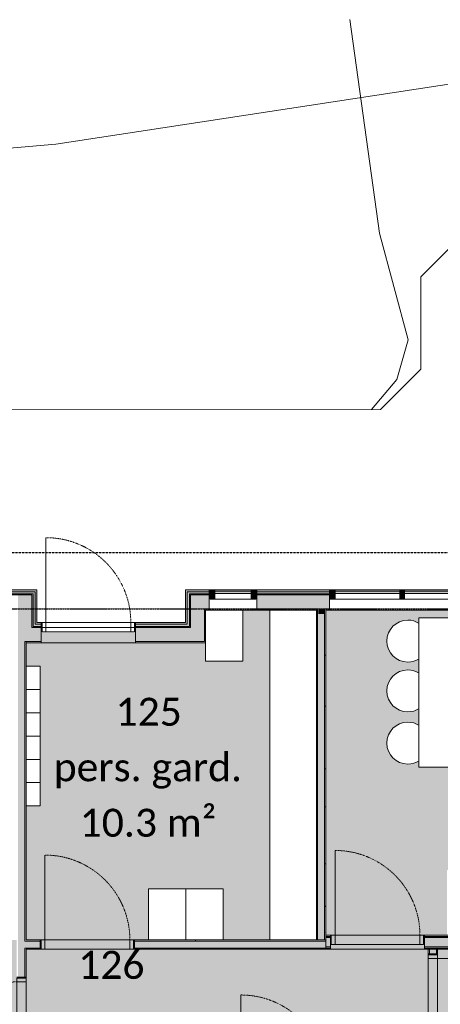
# Model space of a CAD drawing. Header units: millimetres. Extents: x -66110 to 16285, y -16697 to 38719.
# Tile 30 of 35: x -20081 to -15571, y 28160 to 38719. Entities that reach past the tile are written whole.
import ezdxf

# ---------------------------------------------------------------- set-up
doc = ezdxf.new("R2010")
doc.units = ezdxf.units.MM
for name, pattern in [('Dash 1mm', [2, 1, -1]), ('Grid Line', [5, 2, -1, 1, -1]), ('Overhead', [3.96875, 2.38125, -1.5875])]:
    doc.linetypes.add(name, pattern=pattern)
for name, color, linetype, lineweight, true_color in [('2119_70 Tennfjord barnehage SOSI UTM_lokal nullpunkt_dwg', 7, 'Continuous', 9, 0x767676), ('IfcFurniture', 9, 'Continuous', 9, 0x808080), ('K--DI---Høydekurve-KURVE', 9, 'Continuous', 25, 0x808080)]:
    doc.layers.add(name, color=color, linetype=linetype, lineweight=lineweight, true_color=true_color)
for name, color, linetype, lineweight in [('Curtain Panels', 7, 'Continuous', 9), ('Curtain Wall Mullions', 7, 'Continuous', 18), ('Doors', 7, 'Dash 1mm', 9), ('IfcAnnotation', 7, 'Continuous', 9), ('IfcCurtainWall', 7, 'Continuous', 9), ('IfcDoor', 7, 'Continuous', 9), ('IfcGrid', 7, 'Continuous', 9), ('IfcSlab', 7, 'Continuous', 9), ('IfcWall', 7, 'Continuous', 9), ('K--DI---Flateavgrensning', 7, 'Continuous', 25), ('Not Exported', 7, 'Continuous', 9)]:
    doc.layers.add(name, color=color, linetype=linetype, lineweight=lineweight)
doc.styles.add('Calibri', font='calibri.ttf', dxfattribs={"height": 300})
pattern_1 = [(0, (0, 0), (812.8, 203.2), [67.056, -542.544, 67.056, -542.544, -3251.2]), (0, (0, 0), (812.8, 203.2), [-1219.2, 67.056, -1152.144, 67.056, -542.544, -1422.4]), (0, (0, 0), (812.8, 203.2), [-3048, 67.056, -339.344, 67.056, -948.944]), (120, (304.8, 101.6), (-582.3764, 602.3054), [67.056, -542.544, 67.056, -542.544, -3251.2]), (120, (304.8, 101.6), (-582.3764, 602.3054), [-1219.2, 67.056, -1152.144, 67.056, -542.544, -1422.4]), (120, (304.8, 101.6), (-582.3764, 602.3054), [-3048, 67.056, -339.344, 67.056, -948.944]), (240, (406.4, 508), (-230.4236, -805.5054), [67.056, -542.544, 67.056, -542.544, -3251.2]), (240, (406.4, 508), (-230.4236, -805.5054), [-1219.2, 67.056, -1152.144, 67.056, -542.544, -1422.4]), (240, (406.4, 508), (-230.4236, -805.5054), [-3048, 67.056, -339.344, 67.056, -948.944])]

# ---------------------------------------------------------------- blocks, each defined once
blk = doc.blocks.new('ARK_2119_70_0_rvt-1-plan 01 eksist_ 200')
at = {"layer": 'IfcSlab'}
for p, q in [((-15380, 36361), (-15780, 35961)), ((-15780, 35961), (-15780, 34971)), ((-15780, 34971), (-16213, 34538)), ((-16213, 34538), (-27150, 34532)), ((-19850, 32254), (-18840, 32254))]:
    blk.add_line(p, q, dxfattribs=at)
blk = doc.blocks.new('2119_70 Tennfjord barnehage SOSI UTM_lokal nullpunkt_dwg-1701593-plan 01 eksist_ 200')
at = {"layer": 'K--DI---Flateavgrensning', "color": 8, "lineweight": 9, "true_color": 0x808080, "flags": 128}
blk.add_lwpolyline([(137646, 94912), (135358, 94593), (134212, 94288), (133786, 94407), (133464, 94681)], dxfattribs=at)
at = {"layer": 'K--DI---Høydekurve-KURVE', "lineweight": 9, "flags": 128}
blk.add_lwpolyline([(133701, 83711), (136324, 87231), (136964, 90356), (137075, 93054), (136312, 98064), (135635, 105870), (135260, 106803), (134127, 107659), (132893, 108331), (130436, 109053), (129799, 108972), (128390, 109325), (125514, 110207), (122792, 111227), (119960, 112863), (119114, 113182), (117762, 113387), (115599, 113403), (113458, 114001), (111560, 115361), (110966, 116473)], dxfattribs=at)
blk = doc.blocks.new('Dør Enkel - D10x21-1550208-plan 01 eksist_ 200')
at = {"layer": 'Doors', "linetype": 'Continuous'}
for p, q in [((-455, 50), (-495, 50)), ((-495, 50), (-495, -50)), ((-455, -50), (-455, 50)), ((455, -50), (455, 50)), ((495, 50), (455, 50)), ((495, -50), (495, 50)), ((-495, -50), (-455, -50)), ((455, -50), (455, -960)), ((455, -50), (495, -50))]:
    blk.add_line(p, q, dxfattribs=at)
at = {"layer": 'Doors'}
blk.add_arc((455, -50), 910, 180, 270, dxfattribs=at)
at = {"layer": 'IfcDoor'}
for p, q in [((-455, 50), (455, 50)), ((-455, -50), (455, -50))]:
    blk.add_line(p, q, dxfattribs=at)
blk = doc.blocks.new('Dør Enkel - D10x21-1552689-plan 01 eksist_ 200')
at = {"layer": 'Doors', "linetype": 'Continuous'}
for p, q in [((-455, 25), (-495, 25)), ((-495, 25), (-495, -75)), ((-455, -75), (-455, 25)), ((455, -75), (455, 25)), ((495, 25), (455, 25)), ((495, -75), (495, 25)), ((-495, -75), (-455, -75)), ((455, -75), (455, -985)), ((455, -75), (495, -75))]:
    blk.add_line(p, q, dxfattribs=at)
at = {"layer": 'Doors'}
blk.add_arc((455, -75), 910, 180, 270, dxfattribs=at)
at = {"layer": 'IfcDoor'}
for p, q in [((-455, 25), (455, 25)), ((-455, -75), (455, -75))]:
    blk.add_line(p, q, dxfattribs=at)
blk = doc.blocks.new('Dør Enkel - D10x21-1556241-plan 01 eksist_ 200')
at = {"layer": 'Doors', "linetype": 'Continuous'}
for p, q in [((-455, 37), (-495, 37)), ((-495, 37), (-495, -63)), ((-455, -63), (-455, 37)), ((455, -63), (455, 37)), ((495, 37), (455, 37)), ((495, -63), (495, 37)), ((-495, -63), (-455, -63)), ((455, -63), (455, -973)), ((455, -63), (495, -63))]:
    blk.add_line(p, q, dxfattribs=at)
at = {"layer": 'Doors'}
blk.add_arc((455, -63), 910, 180, 270, dxfattribs=at)
at = {"layer": 'IfcDoor'}
for p, q in [((-455, 37), (455, 37)), ((-455, -63), (455, -63))]:
    blk.add_line(p, q, dxfattribs=at)
blk = doc.blocks.new('System Panel - Gf100-1568728-plan 01 eksist_ 200')
at = {"layer": 'IfcCurtainWall', "true_color": 0x80ffff}
blk.add_hatch(color=131, dxfattribs=at).paths.add_polyline_path([(-195, -13), (-195, -38), (195, -38), (195, -13), (37, -13)])
at = {"layer": 'Curtain Panels'}
for p, q in [((-195, -13), (195, -13)), ((-195, -38), (-195, -13)), ((195, -38), (-195, -38)), ((195, -38), (195, -13))]:
    blk.add_line(p, q, dxfattribs=at)
blk = doc.blocks.new('Rectangular Mullion - 50x100 høyre-1566875-plan 01 eksist_ 200')
at = {"layer": 'IfcCurtainWall'}
for p, q in [((-17600, 32604), (-17990, 32604)), ((-17990, 32504), (-17600, 32504))]:
    blk.add_line(p, q, dxfattribs=at)
blk = doc.blocks.new('Rectangular Mullion - 50x100 venstre-1568729-plan 01 eksist_ 200')
at = {"layer": 'IfcCurtainWall', "lineweight": 18, "true_color": 0xa62f11}
h = blk.add_hatch(color=24, dxfattribs=at)
h.paths.add_polyline_path([(0, -50), (-1, -50), (0, 50)])
h.paths.add_polyline_path([(-10, -50), (-60, -50), (-60, 50), (-10, 50)])
at = {"layer": 'Curtain Wall Mullions'}
for p, q in [((-60, 50), (-60, -50)), ((-60, 50), (-10, 50)), ((-10, -50), (-10, 50)), ((0, 50), (-1, 50)), ((-1, 50), (-1, -50)), ((0, -50), (0, 50)), ((-60, -50), (-10, -50)), ((0, -50), (-1, -50))]:
    blk.add_line(p, q, dxfattribs=at)
blk = doc.blocks.new('Rectangular Mullion - 50x100 høyre-1568730-plan 01 eksist_ 200')
at = {"layer": 'IfcCurtainWall', "true_color": 0xa62f11}
h = blk.add_hatch(color=24, dxfattribs=at)
h.paths.add_polyline_path([(-1, -50), (0, -50), (-1, 50)])
h.paths.add_polyline_path([(-60, -50), (-10, -50), (-10, 50), (-60, 50)])
at = {"layer": 'Curtain Wall Mullions'}
for p, q in [((-60, 50), (-60, -50)), ((-60, 50), (-10, 50)), ((-10, -50), (-10, 50)), ((0, 50), (-1, 50)), ((-1, 50), (-1, -50)), ((0, -50), (0, 50)), ((-60, -50), (-10, -50)), ((0, -50), (-1, -50))]:
    blk.add_line(p, q, dxfattribs=at)
blk = doc.blocks.new('Dør Enkel - YD 10x21-1569000-plan 01 eksist_ 200')
at = {"layer": 'Doors', "linetype": 'Continuous'}
for p, q in [((-455, -8), (-495, -8)), ((-495, -8), (-495, -108)), ((-455, -108), (-455, -8)), ((455, -108), (455, -8)), ((495, -8), (455, -8)), ((495, -108), (495, -8)), ((-495, -108), (-455, -108)), ((455, -108), (455, -1018)), ((455, -108), (495, -108))]:
    blk.add_line(p, q, dxfattribs=at)
at = {"layer": 'Doors'}
blk.add_arc((455, -108), 910, 180, 270, dxfattribs=at)
at = {"layer": 'IfcDoor'}
for p, q in [((-455, -8), (455, -8)), ((-455, -108), (455, -108))]:
    blk.add_line(p, q, dxfattribs=at)
blk = doc.blocks.new('_furniture_boks instance - _furniture_boks instance-1749338-plan 01 eksist_ 200')
at = {"layer": 'IfcFurniture'}
for p, q in [((125, 75), (-125, 75)), ((-125, 75), (-125, -75)), ((125, -75), (125, 75)), ((-125, -75), (125, -75))]:
    blk.add_line(p, q, dxfattribs=at)
blk = doc.blocks.new('_furniture_boks instance - _furniture_boks instance-V5-plan 01 eksist_ 200')
at = {"layer": 'IfcFurniture'}
for p, q in [((-193, 275), (-200, 275)), ((-200, 275), (-200, -275)), ((200, -275), (200, 275)), ((-200, -275), (200, -275))]:
    blk.add_line(p, q, dxfattribs=at)
blk = doc.blocks.new('_furniture_boks instance - _furniture_boks instance-1749345-plan 01 eksist_ 200')
at = {"layer": 'IfcFurniture'}
for p, q in [((200, 275), (-200, 275)), ((-200, 275), (-200, -275)), ((200, -275), (200, 275))]:
    blk.add_line(p, q, dxfattribs=at)
blk = doc.blocks.new('_furniture_boks instance - _furniture_boks instance-1749346-plan 01 eksist_ 200')
at = {"layer": 'IfcFurniture'}
blk.add_line((1769, 250), (-1769, 250), dxfattribs=at)
blk = doc.blocks.new('_furniture_boks instance - _furniture_boks instance-1749354-plan 01 eksist_ 200')
at = {"layer": 'IfcFurniture'}
for p, q in [((800, 400), (-800, 400)), ((-800, 400), (-800, -400)), ((800, -400), (800, 400)), ((-800, -400), (800, -400))]:
    blk.add_line(p, q, dxfattribs=at)
blk = doc.blocks.new('stol8 - stol-1629564-plan 01 eksist_ 200')
at = {"layer": 'IfcFurniture'}
for start, end in [(0, 180), (180, 212.7086), (327.2914, 0)]:
    blk.add_arc((31185, 23469), 225, start, end, dxfattribs=at)
blk = doc.blocks.new('stol9 - stol-1629577-plan 01 eksist_ 200')
at = {"layer": 'IfcFurniture'}
for start, end in [(0, 180), (180, 212.7086), (327.2914, 0)]:
    blk.add_arc((31185, 23469), 225, start, end, dxfattribs=at)
blk = doc.blocks.new('stol10 - stol-1629592-plan 01 eksist_ 200')
at = {"layer": 'IfcFurniture'}
for start, end in [(0, 180), (180, 212.7086), (327.2914, 0)]:
    blk.add_arc((31185, 23469), 225, start, end, dxfattribs=at)
blk = doc.blocks.new('System Panel - Gf100-1672155-plan 01 eksist_ 200')
at = {"layer": 'IfcCurtainWall', "true_color": 0x80ffff}
blk.add_hatch(color=131, dxfattribs=at).paths.add_polyline_path([(-522, -13), (-522, -38), (522, -38), (522, -13), (-176, -13)])
at = {"layer": 'Curtain Panels'}
for p, q in [((-522, -13), (522, -13)), ((-522, -38), (-522, -13)), ((522, -38), (-522, -38)), ((522, -38), (522, -13))]:
    blk.add_line(p, q, dxfattribs=at)
blk = doc.blocks.new('Rectangular Mullion - 50x100 høyre-1672151-plan 01 eksist_ 200')
at = {"layer": 'IfcCurtainWall'}
for p, q in [((-14910, 32604.091763), (-15955, 32604.091763)), ((-14851, 32604.091763), (-14860, 32604.091763)), ((-15955, 32504.091763), (-14910, 32504.091763)), ((-14860, 32504.091763), (-14851, 32504.091763))]:
    blk.add_line(p, q, dxfattribs=at)
blk = doc.blocks.new('Rectangular Mullion - 50x100 venstre-1672156-plan 01 eksist_ 200')
at = {"layer": 'IfcCurtainWall', "lineweight": 18, "true_color": 0xa62f11}
blk.add_hatch(color=24, dxfattribs=at).paths.add_polyline_path([(-60, -50), (-60, 50), (-10, 50), (-10, -50)])
at = {"layer": 'Curtain Wall Mullions'}
for p, q in [((-60, 50), (-60, -50)), ((-60, 50), (-10, 50)), ((-10, -50), (-10, 50)), ((0, 50), (-1, 50)), ((-1, 50), (-1, -50)), ((0, -50), (0, 50)), ((-60, -50), (-10, -50)), ((0, -50), (-1, -50))]:
    blk.add_line(p, q, dxfattribs=at)
blk = doc.blocks.new('System Panel - Gf100-1672158-plan 01 eksist_ 200')
at = {"layer": 'IfcCurtainWall', "true_color": 0x80ffff}
blk.add_hatch(color=131, dxfattribs=at).paths.add_polyline_path([(192, -13), (-347, -13), (-347, -38), (347, -38), (347, -13)])
at = {"layer": 'Curtain Panels'}
for p, q in [((-347, -13), (347, -13)), ((-347, -38), (-347, -13)), ((347, -38), (-347, -38)), ((347, -38), (347, -13))]:
    blk.add_line(p, q, dxfattribs=at)
blk = doc.blocks.new('Rectangular Mullion - 50x100 høyre-1672153-plan 01 eksist_ 200')
at = {"layer": 'IfcCurtainWall'}
for p, q in [((-16750, 32604.091763), (-16759, 32604.091763)), ((-16005, 32604.091763), (-16700, 32604.091763)), ((-16759, 32504.091763), (-16750, 32504.091763)), ((-16700, 32504.091763), (-16005, 32504.091763))]:
    blk.add_line(p, q, dxfattribs=at)
blk = doc.blocks.new('Rectangular Mullion - 50x100-1672154-plan 01 eksist_ 200')
at = {"layer": 'IfcCurtainWall', "lineweight": 18, "true_color": 0xa62f11}
blk.add_hatch(color=24, dxfattribs=at).paths.add_polyline_path([(25, 50), (25, -50), (-25, -50), (-25, 50)])
at = {"layer": 'Curtain Wall Mullions'}
for p, q in [((25, 50), (-25, 50)), ((-25, 50), (-25, -50)), ((25, 50), (25, -50)), ((-25, -50), (25, -50))]:
    blk.add_line(p, q, dxfattribs=at)

msp = doc.modelspace()

# ---------------------------------------------------------------- hatches: boundary and pattern name
at = {"layer": 'IfcWall', "true_color": 0xa62f11}
h = msp.add_hatch(color=24, dxfattribs=at)
h.paths.add_polyline_path([(-20113, 32585), (-19915, 32585), (-19915, 32604), (-20337, 32604), (-20337, 32585)])
h.paths.add_polyline_path([(-24762, 32585), (-24633, 32585), (-24633, 32604), (-24785, 32604), (-24785, 32585)])
at = {"layer": 'IfcWall', "true_color": 0xf0f0f0}
h = msp.add_hatch(color=7, dxfattribs=at)
h.paths.add_polyline_path([(-20337, 32562), (-19938, 32562), (-19938, 32585), (-20337, 32585)])
h.paths.add_polyline_path([(-24762, 32562), (-24633, 32562), (-24633, 32585), (-24762, 32585)])
at = {"layer": 'IfcWall', "true_color": 0x787878}
h = msp.add_hatch(color=8, dxfattribs=at)
h.paths.add_polyline_path([(-20100, 32550), (-19950, 32550), (-19950, 32562), (-20337, 32562), (-20337, 32550), (-20113, 32550)])
h.paths.add_polyline_path([(-24633, 32550), (-24633, 32562), (-24750, 32562), (-24750, 32550)])
at = {"layer": 'IfcWall', "true_color": 0xffffcd}
for points in [[(-19950, 32050), (-19950, 32550), (-20100, 32550), (-20100, 32050), (-20013, 32050)], [(-18100, 32050), (-18100, 32550), (-18250, 32550), (-18250, 32050)], [(-16813, 28850), (-16813, 32344), (-16880, 32344), (-16880, 32400), (-16888, 32400), (-16888, 28850), (-16880, 28850)], [(-16866, 32344), (-16813, 32344), (-16813, 32400), (-16880, 32400), (-16880, 32344)]]:
    msp.add_hatch(color=7, dxfattribs=at).paths.add_polyline_path(points)
at = {"layer": 'IfcWall', "true_color": 0x787878}
for points in [[(-19938, 32200), (-19938, 32562), (-19950, 32562), (-19950, 32200)], [(-18250, 32200), (-18250, 32562), (-18262, 32562), (-18262, 32200)]]:
    msp.add_hatch(color=8, dxfattribs=at).paths.add_polyline_path(points)
at = {"layer": 'IfcWall', "true_color": 0xf0f0f0}
for points in [[(-19915, 32212), (-19915, 32585), (-19938, 32585), (-19938, 32212)], [(-18262, 32212), (-18262, 32585), (-18285, 32585), (-18285, 32212)]]:
    msp.add_hatch(color=7, dxfattribs=at).paths.add_polyline_path(points)
at = {"layer": 'IfcWall', "true_color": 0xa62f11}
for points in [[(-19896, 32235), (-19896, 32604), (-19915, 32604), (-19915, 32235)], [(-18285, 32235), (-18285, 32604), (-18304, 32604), (-18304, 32235)]]:
    msp.add_hatch(color=24, dxfattribs=at).paths.add_polyline_path(points)
h = msp.add_hatch(color=24, dxfattribs=at)
h.paths.add_polyline_path([(-17475, 32585), (-16880, 32585), (-16880, 32604), (-17475, 32604)])
h.paths.add_polyline_path([(-18285, 32585), (-18080, 32585), (-18080, 32604), (-18285, 32604)])
h.paths.add_polyline_path([(-14786, 32585), (-12546, 32585), (-12527, 32604), (-14786, 32604)])
at = {"layer": 'IfcWall', "true_color": 0xf0f0f0}
h = msp.add_hatch(color=7, dxfattribs=at)
h.paths.add_polyline_path([(-17475, 32562), (-16880, 32562), (-16880, 32585), (-17475, 32585)])
h.paths.add_polyline_path([(-12546, 32562), (-12542, 32562), (-12519, 32585), (-14786, 32585), (-14786, 32562), (-12569, 32562)])
h.paths.add_polyline_path([(-18080, 32562), (-18080, 32585), (-18262, 32585), (-18262, 32562), (-18088, 32562)])
at = {"layer": 'IfcWall', "true_color": 0x787878}
h = msp.add_hatch(color=8, dxfattribs=at)
h.paths.add_polyline_path([(-18100, 32550), (-18080, 32550), (-18080, 32562), (-18250, 32562), (-18250, 32550), (-18154, 32550)])
h.paths.add_polyline_path([(-17475, 32550), (-16880, 32550), (-16880, 32562), (-17475, 32562)])
h.paths.add_polyline_path([(-12569, 32550), (-12522, 32550), (-12510, 32562), (-14786, 32562), (-14786, 32550), (-12581, 32550)])
at = {"layer": 'IfcWall', "true_color": 0xffffcd}
h = msp.add_hatch(color=7, dxfattribs=at)
h.paths.add_polyline_path([(-16900, 32400), (-16880, 32400), (-16880, 32550), (-17475, 32550), (-17475, 32400), (-17188, 32400)])
h.paths.add_polyline_path([(-18080, 32400), (-18080, 32550), (-18100, 32550), (-18100, 32400), (-18088, 32400)])
h.paths.add_polyline_path([(-12682, 32400), (-12655, 32400), (-12505, 32550), (-14786, 32550), (-14786, 32400), (-12731, 32400)])
at = {"layer": 'IfcWall', "true_color": 0xa62f11}
h = msp.add_hatch(color=24, dxfattribs=at)
h.paths.add_polyline_path([(-17540, 32585), (-17475, 32585), (-17475, 32604), (-17540, 32604)])
h.paths.add_polyline_path([(-18080, 32585), (-18050, 32585), (-18050, 32604), (-18080, 32604)])
at = {"layer": 'IfcWall', "true_color": 0xf0f0f0}
h = msp.add_hatch(color=7, dxfattribs=at)
h.paths.add_polyline_path([(-17475, 32562), (-17475, 32585), (-17540, 32585), (-17540, 32562)])
h.paths.add_polyline_path([(-18050, 32562), (-18050, 32585), (-18080, 32585), (-18080, 32562)])
at = {"layer": 'IfcWall', "true_color": 0x787878}
h = msp.add_hatch(color=8, dxfattribs=at)
h.paths.add_polyline_path([(-17540, 32550), (-17475, 32550), (-17475, 32562), (-17540, 32562)])
h.paths.add_polyline_path([(-18050, 32550), (-18050, 32562), (-18080, 32562), (-18080, 32550)])
at = {"layer": 'IfcWall', "true_color": 0xffffcd}
h = msp.add_hatch(color=7, dxfattribs=at)
h.paths.add_polyline_path([(-17475, 32400), (-17475, 32550), (-17540, 32550), (-17540, 32400)])
h.paths.add_polyline_path([(-18080, 32400), (-18050, 32400), (-18050, 32550), (-18080, 32550), (-18080, 32500)])
at = {"layer": 'IfcWall', "true_color": 0xa62f11}
h = msp.add_hatch(color=24, dxfattribs=at)
h.paths.add_polyline_path([(-16866, 32585), (-16760, 32585), (-16760, 32604), (-16880, 32604), (-16880, 32585)])
h.paths.add_polyline_path([(-14786, 32585), (-14786, 32604), (-14850, 32604), (-14850, 32585)])
at = {"layer": 'IfcWall', "true_color": 0xf0f0f0}
h = msp.add_hatch(color=7, dxfattribs=at)
h.paths.add_polyline_path([(-16760, 32562), (-16760, 32585), (-16880, 32585), (-16880, 32562), (-16866, 32562)])
h.paths.add_polyline_path([(-14850, 32562), (-14786, 32562), (-14786, 32585), (-14850, 32585)])
at = {"layer": 'IfcWall', "true_color": 0x787878}
h = msp.add_hatch(color=8, dxfattribs=at)
h.paths.add_polyline_path([(-16866, 32550), (-16760, 32550), (-16760, 32562), (-16880, 32562), (-16880, 32550)])
h.paths.add_polyline_path([(-14786, 32550), (-14786, 32562), (-14850, 32562), (-14850, 32550)])
at = {"layer": 'IfcWall', "true_color": 0xffffcd}
h = msp.add_hatch(color=7, dxfattribs=at)
h.paths.add_polyline_path([(-16813, 32400), (-16760, 32400), (-16760, 32550), (-16880, 32550), (-16880, 32400), (-16866, 32400)])
h.paths.add_polyline_path([(-14850, 32400), (-14786, 32400), (-14786, 32550), (-14850, 32550)])
at = {"layer": 'IfcWall', "true_color": 0x787878}
h = msp.add_hatch(dxfattribs=at)
h.set_pattern_fill('FP_1', color=8, style=0, pattern_type=2)
h.set_pattern_definition(pattern_1)
h.paths.add_polyline_path([(-18088, 32037), (-18088, 32400), (-18100, 32400), (-18100, 32037)])
h = msp.add_hatch(dxfattribs=at)
h.set_pattern_fill('FP_1', color=8, style=0, pattern_type=2)
h.set_pattern_definition(pattern_1)
h.paths.add_polyline_path([(-12455, 32388), (-12442, 32400), (-13850, 32400), (-13850, 32388), (-12655, 32388)])
h.paths.add_polyline_path([(-18088, 32388), (-18080, 32388), (-18080, 32400), (-18088, 32400)])
h.paths.add_polyline_path([(-17475, 32388), (-16900, 32388), (-16900, 32400), (-17475, 32400)])
h.paths.add_polyline_path([(-14786, 32388), (-14000, 32388), (-14000, 32400), (-14786, 32400)])
h = msp.add_hatch(dxfattribs=at)
h.set_pattern_fill('FP_1', color=8, style=0, pattern_type=2)
h.set_pattern_definition(pattern_1)
h.paths.add_polyline_path([(-18050, 32388), (-18050, 32400), (-18080, 32400), (-18080, 32388)])
h.paths.add_polyline_path([(-17540, 32388), (-17475, 32388), (-17475, 32400), (-17540, 32400)])
h = msp.add_hatch(dxfattribs=at)
h.set_pattern_fill('FP_1', color=8, style=0, pattern_type=2)
h.set_pattern_definition(pattern_1)
h.paths.add_polyline_path([(-16888, 28850), (-16888, 32400), (-16900, 32400), (-16900, 28850)])
h = msp.add_hatch(dxfattribs=at)
h.set_pattern_fill('FP_1', color=8, style=0, pattern_type=2)
h.set_pattern_definition(pattern_1)
h.paths.add_polyline_path([(-16800, 32344), (-16800, 32400), (-16813, 32400), (-16813, 32344)])
h = msp.add_hatch(dxfattribs=at)
h.set_pattern_fill('FP_1', color=8, style=0, pattern_type=2)
h.set_pattern_definition(pattern_1)
h.paths.add_polyline_path([(-16800, 28850), (-16800, 32344), (-16813, 32344), (-16813, 28850)])
h = msp.add_hatch(dxfattribs=at)
h.set_pattern_fill('FP_1', color=8, style=0, pattern_type=2)
h.set_pattern_definition(pattern_1)
h.paths.add_polyline_path([(-14850, 32388), (-14786, 32388), (-14786, 32400), (-14850, 32400)])
h.paths.add_polyline_path([(-16800, 32388), (-16760, 32388), (-16760, 32400), (-16800, 32400)])
h = msp.add_hatch(color=8, dxfattribs=at)
h.paths.add_polyline_path([(-18262, 32200), (-18262, 32212), (-18840, 32212), (-18840, 32200), (-18285, 32200)])
h.paths.add_polyline_path([(-19850, 32200), (-19850, 32212), (-19938, 32212), (-19938, 32200), (-19896, 32200)])
at = {"layer": 'IfcWall', "true_color": 0xf0f0f0}
h = msp.add_hatch(color=7, dxfattribs=at)
h.paths.add_polyline_path([(-18285, 32212), (-18285, 32235), (-18840, 32235), (-18840, 32212), (-18304, 32212)])
h.paths.add_polyline_path([(-19850, 32212), (-19850, 32235), (-19915, 32235), (-19915, 32212), (-19896, 32212)])
at = {"layer": 'IfcWall', "true_color": 0xa62f11}
h = msp.add_hatch(color=24, dxfattribs=at)
h.paths.add_polyline_path([(-19850, 32235), (-19850, 32254), (-19896, 32254), (-19896, 32235)])
h.paths.add_polyline_path([(-18304, 32235), (-18304, 32254), (-18840, 32254), (-18840, 32235), (-18475, 32235)])
at = {"layer": 'IfcWall', "true_color": 0xffffcd}
h = msp.add_hatch(color=7, dxfattribs=at)
h.paths.add_polyline_path([(-19938, 32050), (-19850, 32050), (-19850, 32200), (-19950, 32200), (-19950, 32050)])
h.paths.add_polyline_path([(-18250, 32050), (-18250, 32200), (-18840, 32200), (-18840, 32050), (-18262, 32050)])
h = msp.add_hatch(color=7, dxfattribs=at)
h.paths.add_polyline_path([(-20025, 24825), (-20025, 25890), (-20100, 25890), (-20100, 24825), (-20085, 24825)])
h.paths.add_polyline_path([(-20025, 26900), (-20025, 27440), (-20100, 27440), (-20100, 26900)])
h.paths.add_polyline_path([(-20025, 28450), (-20025, 32050), (-20100, 32050), (-20100, 28450)])
at = {"layer": 'IfcWall', "true_color": 0x787878}
h = msp.add_hatch(dxfattribs=at)
h.set_pattern_fill('FP_1', color=8, style=0, pattern_type=2)
h.set_pattern_definition(pattern_1)
h.paths.add_polyline_path([(-20013, 24825), (-20013, 25890), (-20025, 25890), (-20025, 24825)])
h.paths.add_polyline_path([(-20013, 26900), (-20013, 27440), (-20025, 27440), (-20025, 26900)])
h.paths.add_polyline_path([(-20013, 28450), (-20013, 28762), (-20025, 28762), (-20025, 28450)])
h.paths.add_polyline_path([(-20025, 28837), (-20013, 28837), (-20013, 32050), (-20025, 32050), (-20025, 28850)])
h = msp.add_hatch(dxfattribs=at)
h.set_pattern_fill('FP_1', color=8, style=0, pattern_type=2)
h.set_pattern_definition(pattern_1)
h.paths.add_polyline_path([(-20013, 32037), (-19850, 32037), (-19850, 32050), (-20013, 32050)])
h.paths.add_polyline_path([(-18304, 32037), (-18100, 32037), (-18100, 32050), (-18840, 32050), (-18840, 32037), (-18475, 32037)])
at = {"layer": 'IfcWall', "true_color": 0xffffcd}
h = msp.add_hatch(color=7, dxfattribs=at)
h.paths.add_polyline_path([(-16800, 28762), (-16800, 28837), (-18850, 28837), (-18850, 28762), (-17188, 28762)])
h.paths.add_polyline_path([(-20025, 28762), (-19860, 28762), (-19860, 28837), (-20025, 28837)])
at = {"layer": 'IfcWall', "true_color": 0x787878}
h = msp.add_hatch(dxfattribs=at)
h.set_pattern_fill('FP_1', color=8, style=0, pattern_type=2)
h.set_pattern_definition(pattern_1)
h.paths.add_polyline_path([(-18850, 28837), (-16800, 28837), (-16800, 28850), (-18850, 28850)])
h.paths.add_polyline_path([(-20013, 28837), (-19860, 28837), (-19860, 28850), (-20013, 28850)])
h = msp.add_hatch(dxfattribs=at)
h.set_pattern_fill('FP_1', color=8, style=0, pattern_type=2)
h.set_pattern_definition(pattern_1)
h.paths.add_polyline_path([(-16750, 28887), (-16750, 28900), (-16800, 28900), (-16800, 28887)])
h.paths.add_polyline_path([(-15740, 28887), (-15600, 28887), (-15600, 28900), (-15740, 28900)])
h = msp.add_hatch(dxfattribs=at)
h.set_pattern_fill('FP_1', color=8, style=0, pattern_type=2)
h.set_pattern_definition(pattern_1)
h.paths.add_polyline_path([(-16750, 28875), (-16750, 28887), (-16800, 28887), (-16800, 28875)])
h.paths.add_polyline_path([(-15600, 28875), (-15600, 28887), (-15740, 28887), (-15740, 28875)])
at = {"layer": 'IfcWall', "true_color": 0xffffcd}
h = msp.add_hatch(color=7, dxfattribs=at)
h.paths.add_polyline_path([(-16800, 28775), (-16750, 28775), (-16750, 28875), (-16800, 28875)])
h.paths.add_polyline_path([(-15600, 28775), (-15600, 28875), (-15740, 28875), (-15740, 28775)])
at = {"layer": 'IfcWall', "true_color": 0x787878}
h = msp.add_hatch(dxfattribs=at)
h.set_pattern_fill('FP_1', color=8, style=0, pattern_type=2)
h.set_pattern_definition(pattern_1)
h.paths.add_polyline_path([(-14613, 28887), (-14000, 28887), (-14000, 28900), (-15600, 28900), (-15600, 28887)])
h = msp.add_hatch(dxfattribs=at)
h.set_pattern_fill('FP_1', color=8, style=0, pattern_type=2)
h.set_pattern_definition(pattern_1)
h.paths.add_polyline_path([(-15600, 28875), (-14000, 28875), (-14000, 28887), (-15600, 28887)])
at = {"layer": 'IfcWall', "lineweight": 5, "true_color": 0xffffcd}
msp.add_hatch(color=7, dxfattribs=at).paths.add_polyline_path([(-15600, 28775), (-14000, 28775), (-14000, 28875), (-15600, 28875)])
at = {"layer": 'IfcWall', "true_color": 0x787878}
h = msp.add_hatch(dxfattribs=at)
h.set_pattern_fill('FP_1', color=8, style=0, pattern_type=2)
h.set_pattern_definition(pattern_1)
h.paths.add_polyline_path([(-16800, 28750), (-16800, 28762), (-18850, 28762), (-18850, 28750), (-17188, 28750)])
h.paths.add_polyline_path([(-20013, 28750), (-19860, 28750), (-19860, 28762), (-20013, 28762)])
h = msp.add_hatch(dxfattribs=at)
h.set_pattern_fill('FP_1', color=8, style=0, pattern_type=2)
h.set_pattern_definition(pattern_1)
h.paths.add_polyline_path([(-16800, 28762), (-16750, 28762), (-16750, 28775), (-16800, 28775)])
h.paths.add_polyline_path([(-15740, 28762), (-15600, 28762), (-15600, 28775), (-15740, 28775)])
h = msp.add_hatch(dxfattribs=at)
h.set_pattern_fill('FP_1', color=8, style=0, pattern_type=2)
h.set_pattern_definition(pattern_1)
h.paths.add_polyline_path([(-16800, 28750), (-16750, 28750), (-16750, 28762), (-16800, 28762)])
h.paths.add_polyline_path([(-15740, 28750), (-15600, 28750), (-15600, 28762), (-15740, 28762)])
h = msp.add_hatch(dxfattribs=at)
h.set_pattern_fill('FP_1', color=8, style=0, pattern_type=2)
h.set_pattern_definition(pattern_1)
h.paths.add_polyline_path([(-15700, 27350), (-15688, 27350), (-15688, 27690), (-15700, 27690)])
h.paths.add_polyline_path([(-15688, 28700), (-15688, 28750), (-15700, 28750), (-15700, 28700)])
at = {"layer": 'IfcWall', "true_color": 0xffffcd}
h = msp.add_hatch(color=7, dxfattribs=at)
h.paths.add_polyline_path([(-15613, 27338), (-15613, 27690), (-15688, 27690), (-15688, 27338)])
h.paths.add_polyline_path([(-15688, 28700), (-15613, 28700), (-15613, 28750), (-15688, 28750)])
at = {"layer": 'IfcWall', "true_color": 0x787878}
h = msp.add_hatch(dxfattribs=at)
h.set_pattern_fill('FP_1', color=8, style=0, pattern_type=2)
h.set_pattern_definition(pattern_1)
h.paths.add_polyline_path([(-15600, 27350), (-15600, 27690), (-15613, 27690), (-15613, 27350)])
h.paths.add_polyline_path([(-15613, 28700), (-15600, 28700), (-15600, 28750), (-15613, 28750)])
h = msp.add_hatch(dxfattribs=at)
h.set_pattern_fill('FP_1', color=8, style=0, pattern_type=2)
h.set_pattern_definition(pattern_1)
h.paths.add_polyline_path([(-14613, 28762), (-14000, 28762), (-14000, 28775), (-15600, 28775), (-15600, 28762)])
h = msp.add_hatch(dxfattribs=at)
h.set_pattern_fill('FP_1', color=8, style=0, pattern_type=2)
h.set_pattern_definition(pattern_1)
h.paths.add_polyline_path([(-14000, 28750), (-14000, 28762), (-15600, 28762), (-15600, 28750), (-14613, 28750)])
at = {"layer": 'Not Exported', "true_color": 0xefe6fa}
msp.add_hatch(color=7, dxfattribs=at).paths.add_polyline_path([(-18850, 28800), (-18850, 28850), (-18700, 28850), (-18700, 29400), (-17900, 29400), (-17900, 28850), (-17400, 28850), (-17400, 32388), (-17688, 32388), (-17688, 31838), (-18088, 31838), (-18088, 32037), (-18840, 32037), (-18840, 32146), (-19850, 32146), (-19850, 32037), (-20013, 32037), (-20013, 31787), (-19863, 31787), (-19863, 30287), (-20013, 30287), (-20013, 28850), (-19860, 28850), (-19860, 28800), (-19763, 28800)])
h = msp.add_hatch(color=7, dxfattribs=at)
h.paths.add_polyline_path([(-16750, 28825), (-15740, 28825), (-15740, 28900), (-15500, 28900), (-15500, 29600), (-15010, 29600), (-15022, 29635), (-15028, 29685), (-15022, 29735), (-15006, 29783), (-14979, 29825), (-14943, 29861), (-14900, 29888), (-14853, 29904), (-14803, 29910), (-14753, 29904), (-14705, 29888), (-14663, 29861), (-14627, 29825), (-14600, 29783), (-14583, 29735), (-14578, 29685), (-14583, 29635), (-14596, 29600), (-14000, 29600), (-14000, 32388), (-16800, 32388), (-16800, 28900), (-16750, 28900), (-16750, 28837)])
h.paths.add_polyline_path([(-15702, 30704), (-15800, 30704), (-15800, 30773), (-15823, 30758), (-15871, 30742), (-15921, 30736), (-15971, 30742), (-16018, 30758), (-16061, 30785), (-16097, 30821), (-16124, 30864), (-16140, 30911), (-16146, 30961), (-16140, 31011), (-16124, 31059), (-16097, 31101), (-16061, 31137), (-16018, 31164), (-15971, 31181), (-15921, 31186), (-15871, 31181), (-15823, 31164), (-15800, 31149), (-15800, 31333), (-15823, 31318), (-15871, 31302), (-15921, 31296), (-15971, 31302), (-16018, 31318), (-16061, 31345), (-16097, 31381), (-16124, 31424), (-16140, 31471), (-16146, 31521), (-16140, 31571), (-16124, 31619), (-16097, 31661), (-16061, 31697), (-16018, 31724), (-15971, 31741), (-15921, 31746), (-15871, 31741), (-15823, 31724), (-15800, 31709), (-15800, 31867), (-15823, 31852), (-15871, 31835), (-15921, 31830), (-15971, 31835), (-16026, 31857), (-16061, 31879), (-16097, 31915), (-16124, 31957), (-16140, 32005), (-16146, 32055), (-16140, 32105), (-16124, 32152), (-16097, 32195), (-16061, 32231), (-16018, 32258), (-15971, 32274), (-15921, 32280), (-15871, 32274), (-15823, 32258), (-15800, 32243), (-15800, 32304), (-15000, 32304), (-15000, 32231), (-14958, 32258), (-14911, 32274), (-14861, 32280), (-14802, 32271), (-14763, 32258), (-14721, 32231), (-14685, 32195), (-14658, 32152), (-14641, 32105), (-14636, 32055), (-14641, 32005), (-14658, 31957), (-14685, 31915), (-14721, 31879), (-14763, 31852), (-14811, 31835), (-14861, 31830), (-14917, 31838), (-14966, 31857), (-15000, 31878), (-15000, 31698), (-14958, 31724), (-14911, 31741), (-14861, 31746), (-14811, 31741), (-14763, 31724), (-14721, 31697), (-14685, 31661), (-14658, 31619), (-14641, 31571), (-14636, 31521), (-14641, 31471), (-14658, 31424), (-14685, 31381), (-14721, 31345), (-14763, 31318), (-14811, 31302), (-14861, 31296), (-14911, 31302), (-14958, 31318), (-15000, 31344), (-15000, 31138), (-14958, 31164), (-14911, 31181), (-14861, 31186), (-14811, 31181), (-14763, 31164), (-14721, 31137), (-14685, 31101), (-14658, 31059), (-14641, 31011), (-14636, 30961), (-14641, 30911), (-14658, 30864), (-14685, 30821), (-14721, 30785), (-14763, 30758), (-14811, 30742), (-14861, 30736), (-14911, 30742), (-14958, 30758), (-15000, 30784), (-15000, 30704), (-15600, 30704)])
h = msp.add_hatch(color=7, dxfattribs=at)
h.paths.add_polyline_path([(-23625, 27300), (-23500, 27300), (-23500, 27800), (-22000, 27800), (-22000, 27300), (-20113, 27300), (-20113, 27440), (-20063, 27440), (-20063, 28450), (-20113, 28450), (-20113, 28850), (-20713, 28850), (-20713, 30600), (-20828, 30600), (-20828, 30650), (-20838, 30650), (-20838, 30600), (-20880, 30600), (-20880, 30605), (-20905, 30605), (-20905, 30625), (-20880, 30625), (-20880, 30650), (-21773, 30650), (-21773, 30600), (-24588, 30600), (-24588, 27300), (-24159, 27300)])
h.paths.add_polyline_path([(-21675, 27311), (-21725, 27317), (-21772, 27333), (-21815, 27360), (-21851, 27396), (-21877, 27439), (-21894, 27486), (-21900, 27536), (-21894, 27586), (-21877, 27634), (-21851, 27676), (-21815, 27712), (-21772, 27739), (-21725, 27756), (-21675, 27761), (-21625, 27756), (-21577, 27739), (-21534, 27712), (-21499, 27676), (-21472, 27634), (-21455, 27586), (-21450, 27536), (-21455, 27486), (-21472, 27439), (-21499, 27396), (-21534, 27360), (-21577, 27333), (-21625, 27317)])
h.paths.add_polyline_path([(-23830, 28210), (-24490, 28210), (-24490, 29710), (-23830, 29710), (-23830, 29659), (-23882, 29659), (-23882, 28261), (-23830, 28261)])
h.paths.add_polyline_path([(-22629, 28705), (-22679, 28711), (-22726, 28727), (-22769, 28754), (-22805, 28790), (-22831, 28832), (-22848, 28880), (-22854, 28930), (-23084, 28930), (-23089, 28880), (-23106, 28832), (-23133, 28790), (-23168, 28754), (-23211, 28727), (-23259, 28711), (-23309, 28705), (-23359, 28711), (-23406, 28727), (-23449, 28754), (-23485, 28790), (-23511, 28832), (-23528, 28880), (-23534, 28930), (-23623, 28930), (-23623, 29630), (-22223, 29630), (-22223, 28930), (-22404, 28930), (-22409, 28880), (-22426, 28832), (-22453, 28790), (-22488, 28754), (-22531, 28727), (-22579, 28711)])
h.paths.add_polyline_path([(-21972, 29185), (-22022, 29191), (-22069, 29208), (-22112, 29235), (-22147, 29270), (-22174, 29313), (-22191, 29360), (-22197, 29410), (-22191, 29460), (-22174, 29508), (-22147, 29551), (-22112, 29586), (-22069, 29613), (-22022, 29630), (-21972, 29635), (-21921, 29630), (-21874, 29613), (-21831, 29586), (-21796, 29551), (-21769, 29508), (-21752, 29460), (-21747, 29410), (-21752, 29360), (-21769, 29313), (-21796, 29270), (-21831, 29235), (-21874, 29208), (-21921, 29191)])
h.paths.add_polyline_path([(-23723, 29870), (-23723, 30530), (-22223, 30530), (-22223, 29870), (-22273, 29870), (-22273, 29922), (-23672, 29922), (-23672, 29870)])
h.paths.add_polyline_path([(-21763, 30600), (-21763, 30625), (-21696, 30625), (-21696, 30605), (-21721, 30605), (-21721, 30600)])
h = msp.add_hatch(color=7, dxfattribs=at)
h.paths.add_polyline_path([(-19993, 24850), (-18950, 24850), (-18950, 27250), (-18550, 27250), (-18550, 27350), (-17760, 27350), (-17760, 27287), (-16750, 27287), (-16750, 27350), (-15700, 27350), (-15700, 27690), (-15650, 27690), (-15650, 28700), (-15700, 28700), (-15700, 28750), (-15740, 28750), (-15740, 28825), (-16750, 28825), (-16750, 28750), (-18850, 28750), (-18850, 28800), (-19860, 28800), (-19860, 28750), (-20013, 28750), (-20013, 28450), (-20063, 28450), (-20063, 27440), (-20013, 27440), (-20013, 26900), (-20063, 26900), (-20063, 25890), (-20013, 25890), (-20013, 24850)])
h.paths.add_polyline_path([(-19893, 24890), (-19893, 25590), (-19273, 25590), (-19273, 24890), (-19763, 24890)])
at = {"layer": 'Not Exported', "true_color": 0xe6f3fa}
msp.add_hatch(color=7, dxfattribs=at).paths.add_polyline_path([(-14613, 22125), (-13950, 22125), (-13950, 22800), (-13900, 22800), (-13900, 23810), (-13950, 23810), (-13950, 25700), (-13900, 25700), (-13900, 26710), (-13950, 26711), (-13950, 27450), (-13900, 27450), (-13900, 28460), (-13950, 28460), (-13950, 28750), (-15600, 28750), (-15600, 28700), (-15650, 28700), (-15650, 27690), (-15600, 27690), (-15600, 23500), (-15650, 23500), (-15650, 22490), (-15600, 22490), (-15600, 22125), (-15497, 22125)])

# ---------------------------------------------------------------- linework, layer by layer
at = {"layer": 'IfcAnnotation', "linetype": 'Overhead', "lineweight": 25}
msp.add_line((-12131, 33000), (-25600, 33000), dxfattribs=at)
at = {"layer": 'IfcGrid', "color": 9, "linetype": 'Grid Line', "lineweight": 25, "true_color": 0xc0c0c0}
msp.add_line((-54932, 32400), (4530, 32400), dxfattribs=at)
at = {"layer": 'IfcSlab'}
msp.add_line((-18840, 32200), (-19850, 32200), dxfattribs=at)
at = {"layer": 'IfcWall', "lineweight": 18}
for p, q in [((-19896, 32604), (-20350, 32604)), ((-19896, 32254), (-19896, 32604)), ((-18050, 32604), (-18304, 32604)), ((-18304, 32604), (-18304, 32254)), ((-18050, 32388), (-18050, 32604)), ((-17540, 32604), (-16760, 32604)), ((-17540, 32388), (-17540, 32604)), ((-16760, 32388), (-16760, 32604)), ((-18050, 32388), (-18080, 32388)), ((-17540, 32388), (-16900, 32388)), ((-16900, 28850), (-16900, 32388)), ((-16760, 32388), (-16800, 32388)), ((-16800, 32388), (-16800, 28750)), ((-19850, 32254), (-19896, 32254)), ((-19850, 32037), (-19850, 32254)), ((-18304, 32254), (-18840, 32254)), ((-18840, 32254), (-18840, 32037)), ((-20013, 32037), (-19850, 32037)), ((-20013, 31787), (-20013, 32037)), ((-18840, 32037), (-18088, 32037)), ((-20013, 28850), (-20013, 30287)), ((-19860, 28850), (-20013, 28850)), ((-19860, 28750), (-19860, 28850)), ((-16800, 28850), (-18850, 28850)), ((-18850, 28850), (-18850, 28750)), ((-16750, 28900), (-16800, 28900)), ((-16750, 28750), (-16750, 28900)), ((-15740, 28900), (-15740, 28750)), ((-14000, 28900), (-15740, 28900)), ((-20013, 28450), (-20013, 28750)), ((-20013, 28750), (-19860, 28750)), ((-18850, 28750), (-16750, 28750)), ((-15740, 28750), (-13850, 28750)), ((-15700, 28750), (-15700, 28700)), ((-15600, 28700), (-15600, 28750)), ((-15700, 28700), (-15600, 28700)), ((-20113, 28450), (-20013, 28450))]:
    msp.add_line(p, q, dxfattribs=at)
at = {"layer": 'IfcWall'}
for p, q in [((-19915, 32585), (-20350, 32585)), ((-19938, 32562), (-20350, 32562)), ((-19950, 32550), (-20350, 32550)), ((-19950, 32200), (-19950, 32550)), ((-19938, 32212), (-19938, 32562)), ((-19915, 32235), (-19915, 32585)), ((-18285, 32585), (-18285, 32235)), ((-18285, 32585), (-18050, 32585)), ((-18262, 32562), (-18262, 32212)), ((-18262, 32562), (-18050, 32562)), ((-18250, 32550), (-18250, 32200)), ((-18250, 32550), (-18050, 32550)), ((-18049, 32604), (-18040, 32604)), ((-17550, 32604), (-17541, 32604)), ((-16760, 32585), (-17540, 32585)), ((-16760, 32562), (-17540, 32562)), ((-16760, 32550), (-17540, 32550)), ((-18100, 32400), (-18100, 32050)), ((-18050, 32400), (-18100, 32400)), ((-17540, 32388), (-18050, 32388)), ((-17540, 32400), (-16888, 32400)), ((-16900, 32400), (-16900, 32388)), ((-16888, 28850), (-16888, 32400)), ((-16813, 28850), (-16813, 32400)), ((-16813, 32400), (-16760, 32400)), ((-16800, 32400), (-16800, 32388)), ((-14850, 32388), (-16760, 32388)), ((-19850, 32212), (-19938, 32212)), ((-19850, 32235), (-19915, 32235)), ((-18285, 32235), (-18840, 32235)), ((-18262, 32212), (-18840, 32212)), ((-19850, 32200), (-19950, 32200)), ((-18250, 32200), (-18840, 32200)), ((-19850, 32050), (-20025, 32050)), ((-20025, 28837), (-20025, 32050)), ((-20013, 32050), (-20013, 32037)), ((-18100, 32050), (-18840, 32050)), ((-20025, 28837), (-19860, 28837)), ((-18850, 28837), (-16800, 28837)), ((-16750, 28887), (-16800, 28887)), ((-16750, 28875), (-16800, 28875)), ((-14000, 28887), (-15740, 28887)), ((-14000, 28875), (-15740, 28875)), ((-20025, 28450), (-20025, 28762)), ((-20025, 28762), (-19860, 28762)), ((-18850, 28762), (-16750, 28762)), ((-16750, 28775), (-16800, 28775)), ((-14000, 28775), (-15740, 28775)), ((-14000, 28762), (-15740, 28762)), ((-15688, 28700), (-15688, 28750)), ((-15613, 28700), (-15613, 28750))]:
    msp.add_line(p, q, dxfattribs=at)
at = {"layer": 'Not Exported', "flags": 128}
for points in [[(-18088, 32037), (-20013, 32037), (-20013, 30650), (-20013, 28850), (-16900, 28850), (-16900, 28902), (-16900, 32388), (-18088, 32388)], [(-14000, 32388), (-16800, 32388), (-16800, 28900), (-15702, 28900), (-15600, 28900), (-15598, 28900), (-14053, 28900), (-14000, 28900)], [(-20013, 28750), (-20013, 27225), (-20013, 24850), (-18550, 24850), (-18550, 24903), (-18550, 27350), (-15700, 27350), (-15700, 28750), (-16798, 28750), (-16800, 28750), (-16902, 28750)], [(-13950, 27338), (-13950, 28750), (-15600, 28750), (-15600, 27287), (-15600, 26225), (-15600, 24850), (-15600, 24775), (-15600, 24750), (-15600, 22125), (-13950, 22125), (-13950, 25350)]]:
    msp.add_lwpolyline(points, close=True, dxfattribs=at)

# ---------------------------------------------------------------- block references
at = {"lineweight": 5}
msp.add_blockref('ARK_2119_70_0_rvt-1-plan 01 eksist_ 200', (0, 0), dxfattribs=at)
at = {"layer": '2119_70 Tennfjord barnehage SOSI UTM_lokal nullpunkt_dwg', "color": 8, "lineweight": 15, "true_color": 0x808080, "rotation": 90.00000000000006}
msp.add_blockref('2119_70 Tennfjord barnehage SOSI UTM_lokal nullpunkt_dwg-1701593-plan 01 eksist_ 200', (78371, -98927), dxfattribs=at)
at = {"layer": 'Curtain Panels', "rotation": 180}
for name, p in [('System Panel - Gf100-1568728-plan 01 eksist_ 200', (-17795, 32554)), ('System Panel - Gf100-1672158-plan 01 eksist_ 200', (-16353, 32554)), ('System Panel - Gf100-1672155-plan 01 eksist_ 200', (-15433, 32554))]:
    msp.add_blockref(name, p, dxfattribs=at)
at = {"layer": 'Curtain Wall Mullions', "extrusion": (0, 0, -1)}
for name, p in [('Rectangular Mullion - 50x100 venstre-1568729-plan 01 eksist_ 200', (18050, 32554)), ('Rectangular Mullion - 50x100 venstre-1672156-plan 01 eksist_ 200', (16760, 32554)), ('Rectangular Mullion - 50x100-1672154-plan 01 eksist_ 200', (15980, 32554))]:
    msp.add_blockref(name, p, dxfattribs=at)
at = {"layer": 'IfcCurtainWall'}
for name, p in [('Rectangular Mullion - 50x100 høyre-1566875-plan 01 eksist_ 200', (0, 0)), ('Rectangular Mullion - 50x100 høyre-1568730-plan 01 eksist_ 200', (-17540, 32554)), ('Rectangular Mullion - 50x100 høyre-1672153-plan 01 eksist_ 200', (0, 0)), ('Rectangular Mullion - 50x100 høyre-1672151-plan 01 eksist_ 200', (0, 0))]:
    msp.add_blockref(name, p, dxfattribs=at)
at = {"layer": 'IfcDoor'}
for name, p, rotation in [('Dør Enkel - YD 10x21-1569000-plan 01 eksist_ 200', (-19345, 32146), 180), ('Dør Enkel - D10x21-1552689-plan 01 eksist_ 200', (-16245, 28825), 180), ('Dør Enkel - D10x21-1550208-plan 01 eksist_ 200', (-19355, 28800), 180), ('Dør Enkel - D10x21-1550208-plan 01 eksist_ 200', (-15650, 28195), 89.99999999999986), ('Dør Enkel - D10x21-1550208-plan 01 eksist_ 200', (-20063, 27945), 269.9999999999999), ('Dør Enkel - D10x21-1556241-plan 01 eksist_ 200', (-17255, 27287), 180)]:
    msp.add_blockref(name, p, dxfattribs=dict(at, rotation=rotation))
at = {"layer": 'IfcFurniture'}
for name, p in [('_furniture_boks instance - _furniture_boks instance-V5-plan 01 eksist_ 200', (-17888, 32113)), ('_furniture_boks instance - _furniture_boks instance-1749345-plan 01 eksist_ 200', (-18500, 29125)), ('_furniture_boks instance - _furniture_boks instance-1749345-plan 01 eksist_ 200', (-18100, 29125))]:
    msp.add_blockref(name, p, dxfattribs=at)
for name, p, rotation in [('_furniture_boks instance - _furniture_boks instance-1749346-plan 01 eksist_ 200', (-17150, 30619), 89.99999999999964), ('stol8 - stol-1629564-plan 01 eksist_ 200', (7549, 870), 90.00000000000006), ('_furniture_boks instance - _furniture_boks instance-1749354-plan 01 eksist_ 200', (-15400, 31504), 269.9999999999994), ('_furniture_boks instance - _furniture_boks instance-1749338-plan 01 eksist_ 200', (-19938, 31662), 89.99999999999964), ('stol9 - stol-1629577-plan 01 eksist_ 200', (7549, 336), 90.00000000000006), ('_furniture_boks instance - _furniture_boks instance-1749338-plan 01 eksist_ 200', (-19938, 31412), 89.99999999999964), ('_furniture_boks instance - _furniture_boks instance-1749338-plan 01 eksist_ 200', (-19938, 31162), 89.99999999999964), ('stol10 - stol-1629592-plan 01 eksist_ 200', (7549, -224), 90.00000000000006), ('_furniture_boks instance - _furniture_boks instance-1749338-plan 01 eksist_ 200', (-19938, 30912), 89.99999999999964), ('_furniture_boks instance - _furniture_boks instance-1749338-plan 01 eksist_ 200', (-19938, 30662), 89.99999999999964), ('_furniture_boks instance - _furniture_boks instance-1749338-plan 01 eksist_ 200', (-19938, 30412), 89.99999999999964)]:
    msp.add_blockref(name, p, dxfattribs=dict(at, rotation=rotation))

# ---------------------------------------------------------------- texts
at = {"layer": 'Not Exported', "char_height": 300, "attachment_point": 1, "style": 'Calibri'}
for s, insert, width in [('125', (-19054, 31447), 913.92), ('pers. gard.', (-19716, 30852), 2517.3), ('10.3 m²', (-19438, 30257), 1859.91), ('126', (-19454, 28733), 913.92)]:
    msp.add_mtext(s, dxfattribs=dict(at, insert=insert, width=width))

doc.saveas('drawing.dxf')
